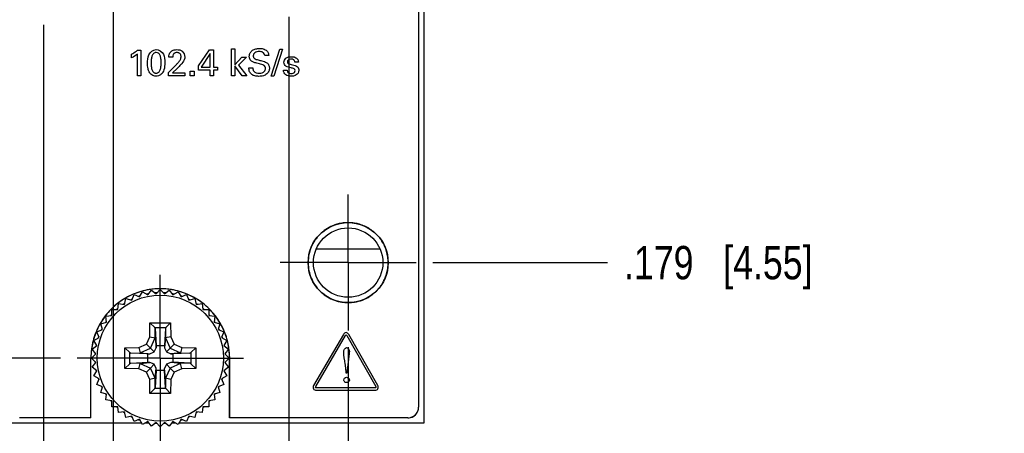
# Model space of a CAD drawing. Header units: inches. Extents: x 0 to 34, y 0 to 22.
# Tile 4 of 23: x 11.8 to 15.5, y 5.5 to 7. Entities that reach past the tile are written whole.
import ezdxf

# ---------------------------------------------------------------- set-up
doc = ezdxf.new("R2010")
doc.units = ezdxf.units.IN
doc.header["$LTSCALE"] = 1.87
doc.header["$MEASUREMENT"] = 0
doc.linetypes.add('CENTER', pattern=[0.6, 0.375, -0.075, 0.075, -0.075])
doc.layers.get('0').update_dxf_attribs({"linetype": 'CONTINUOUS'})
for name, color, linetype in [('02___PRT_ALL_AXES', 7, 'CONTINUOUS'), ('COSMETIC', 7, 'CONTINUOUS'), ('DIMENSIONS', 7, 'CONTINUOUS')]:
    doc.layers.add(name, color=color, linetype=linetype)
doc.styles.get("Standard").update_dxf_attribs({"font": 'txt', "width": 0.8})
doc.dimstyles.new('DIMSTYLE_2', dxfattribs={"dimtxt": 0.125, "dimasz": 0.18, "dimexe": 0.18, "dimexo": 0.0625, "dimgap": 0.09, "dimtad": 0, "dimtih": 1, "dimtoh": 1, "dimdec": 3, "dimlfac": 0.5, "dimzin": 4, "dimdsep": 46, "dimtxsty": 'STANDARD', "dimblk": '_FILLED', "dimblk1": '_FILLED', "dimblk2": '_FILLED', "dimcen": 0.09, "dimadec": 0, "dimazin": 0, "dimtp": 0.01, "dimtm": 0.01, "dimtfac": 1, "dimtdec": 3, "dimtofl": 0, "dimtmove": 0, "dimatfit": 3, "dimldrblk": '_FILLED', "dimfxl": 1, "dimtolj": 1, "dimtzin": 4, "dimarcsym": 0})

# ---------------------------------------------------------------- blocks, each defined once
blk = doc.blocks.new('*D4')
at = {"layer": 'DIMENSIONS', "color": 2, "linetype": 'CONTINUOUS'}
blk.add_line((13.4199, 15.639), (13.9982, 15.639), dxfattribs=at)
at = {"layer": 'DIMENSIONS', "color": 2, "linetype": 'CONTINUOUS', "insert": (14.0607, 15.7015), "char_height": 0.125, "width": 1.425, "attachment_point": 1, "line_spacing_factor": 0.9}
blk.add_mtext('4.942{\\Ftxt.shx;\\W1.000000;\\H0.125000; }[125.53]', dxfattribs=at)
blk = doc.blocks.new('_FILLED')
at = {"color": 0, "linetype": 'BYBLOCK'}
blk.add_solid([(0, 0), (-1, 0.174), (-1, -0.174)], dxfattribs=at)
blk = doc.blocks.new('*D6')
at = {"layer": 'DIMENSIONS', "color": 2, "linetype": 'CONTINUOUS'}
blk.add_line((11.9482, 5.755), (10.9615, 5.755), dxfattribs=at)
at = {"layer": 'DIMENSIONS', "color": 2, "linetype": 'CONTINUOUS', "insert": (10.899, 5.8175), "char_height": 0.125, "width": 0.825, "attachment_point": 3, "line_spacing_factor": 0.9}
blk.add_mtext('.000{\\Ftxt.shx;\\W1.000000;\\H0.125000; }[0]', dxfattribs=at)
blk = doc.blocks.new('*D7')
at = {"layer": 'DIMENSIONS', "color": 2, "linetype": 'CONTINUOUS'}
blk.add_line((11.7347, 5.4485), (11.7347, 4.81), dxfattribs=at)
at = {"layer": 'DIMENSIONS', "color": 2, "linetype": 'CONTINUOUS', "insert": (11.6722, 4.7475), "char_height": 0.125, "width": 1.225, "attachment_point": 3, "rotation": 90, "line_spacing_factor": 0.9}
blk.add_mtext('-.294{\\Ftxt.shx;\\W1.000000;\\H0.125000; }[7.47]', dxfattribs=at)
blk = doc.blocks.new('*D8')
at = {"layer": 'DIMENSIONS', "color": 2, "linetype": 'CONTINUOUS'}
blk.add_line((13.0267, 5.7955), (13.0267, 4.81), dxfattribs=at)
at = {"layer": 'DIMENSIONS', "color": 2, "linetype": 'CONTINUOUS', "insert": (12.9642, 4.7475), "char_height": 0.125, "width": 1.125, "attachment_point": 3, "rotation": 90, "line_spacing_factor": 0.9}
blk.add_mtext('.352{\\Ftxt.shx;\\W1.000000;\\H0.125000; }[8.94]', dxfattribs=at)
blk = doc.blocks.new('*D10')
at = {"layer": 'DIMENSIONS', "color": 2, "linetype": 'CONTINUOUS'}
blk.add_line((11.8262, 7.097), (10.9615, 7.097), dxfattribs=at)
at = {"layer": 'DIMENSIONS', "color": 2, "linetype": 'CONTINUOUS', "insert": (10.899, 7.1595), "char_height": 0.125, "width": 1.225, "attachment_point": 3, "line_spacing_factor": 0.9}
blk.add_mtext('.671{\\Ftxt.shx;\\W1.000000;\\H0.125000; }[17.04]', dxfattribs=at)
blk = doc.blocks.new('*D11')
at = {"layer": 'DIMENSIONS', "color": 2, "linetype": 'CONTINUOUS'}
blk.add_line((11.8262, 14.051), (10.9615, 14.051), dxfattribs=at)
at = {"layer": 'DIMENSIONS', "color": 2, "linetype": 'CONTINUOUS', "insert": (10.899, 14.1135), "char_height": 0.125, "width": 1.425, "attachment_point": 3, "line_spacing_factor": 0.9}
blk.add_mtext('4.148{\\Ftxt.shx;\\W1.000000;\\H0.125000; }[105.36]', dxfattribs=at)
blk = doc.blocks.new('*D14')
at = {"layer": 'DIMENSIONS', "color": 2, "linetype": 'CONTINUOUS'}
blk.add_line((13.3442, 6.113), (13.9982, 6.113), dxfattribs=at)
at = {"layer": 'DIMENSIONS', "color": 2, "linetype": 'CONTINUOUS', "insert": (14.0607, 6.1755), "char_height": 0.125, "width": 1.125, "attachment_point": 1, "line_spacing_factor": 0.9}
blk.add_mtext('.179{\\Ftxt.shx;\\W1.000000;\\H0.125000; }[4.55]', dxfattribs=at)
blk = doc.blocks.new('*D15')
at = {"layer": 'DIMENSIONS', "color": 2, "linetype": 'CONTINUOUS'}
blk.add_line((13.2032, 7.221), (13.9982, 7.221), dxfattribs=at)
at = {"layer": 'DIMENSIONS', "color": 2, "linetype": 'CONTINUOUS', "insert": (14.0607, 7.2835), "char_height": 0.125, "width": 1.225, "attachment_point": 1, "line_spacing_factor": 0.9}
blk.add_mtext('.733{\\Ftxt.shx;\\W1.000000;\\H0.125000; }[18.62]', dxfattribs=at)
blk = doc.blocks.new('*D16')
at = {"layer": 'DIMENSIONS', "color": 2, "linetype": 'CONTINUOUS'}
blk.add_line((13.2032, 8.203), (13.9982, 8.203), dxfattribs=at)
at = {"layer": 'DIMENSIONS', "color": 2, "linetype": 'CONTINUOUS', "insert": (14.0607, 8.2655), "char_height": 0.125, "width": 1.325, "attachment_point": 1, "line_spacing_factor": 0.9}
blk.add_mtext('1.224{\\Ftxt.shx;\\W1.000000;\\H0.125000; }[31.09]', dxfattribs=at)
blk = doc.blocks.new('*D17')
at = {"layer": 'DIMENSIONS', "color": 2, "linetype": 'CONTINUOUS'}
blk.add_line((13.2032, 13.105), (13.9982, 13.105), dxfattribs=at)
at = {"layer": 'DIMENSIONS', "color": 2, "linetype": 'CONTINUOUS', "insert": (14.0607, 13.1675), "char_height": 0.125, "width": 1.325, "attachment_point": 1, "line_spacing_factor": 0.9}
blk.add_mtext('3.675{\\Ftxt.shx;\\W1.000000;\\H0.125000; }[93.35]', dxfattribs=at)
blk = doc.blocks.new('*D18')
at = {"layer": 'DIMENSIONS', "color": 2, "linetype": 'CONTINUOUS'}
blk.add_line((13.2032, 14.087), (13.9982, 14.087), dxfattribs=at)
at = {"layer": 'DIMENSIONS', "color": 2, "linetype": 'CONTINUOUS', "insert": (14.0607, 14.1495), "char_height": 0.125, "width": 1.425, "attachment_point": 1, "line_spacing_factor": 0.9}
blk.add_mtext('4.166{\\Ftxt.shx;\\W1.000000;\\H0.125000; }[105.82]', dxfattribs=at)
blk = doc.blocks.new('*D19')
at = {"layer": 'DIMENSIONS', "color": 2, "linetype": 'CONTINUOUS'}
blk.add_line((13.0972, 15.395), (13.9982, 15.395), dxfattribs=at)
at = {"layer": 'DIMENSIONS', "color": 2, "linetype": 'CONTINUOUS', "insert": (14.0607, 15.4575), "char_height": 0.125, "width": 1.425, "attachment_point": 1, "line_spacing_factor": 0.9}
blk.add_mtext('4.820{\\Ftxt.shx;\\W1.000000;\\H0.125000; }[122.43]', dxfattribs=at)
blk = doc.blocks.new('*D20')
at = {"layer": 'DIMENSIONS', "color": 2, "linetype": 'CONTINUOUS'}
blk.add_line((12.8047, 7.0345), (12.8047, 4.81), dxfattribs=at)
at = {"layer": 'DIMENSIONS', "color": 2, "linetype": 'CONTINUOUS', "insert": (12.7422, 4.7475), "char_height": 0.125, "width": 1.125, "attachment_point": 3, "rotation": 90, "line_spacing_factor": 0.9}
blk.add_mtext('.241{\\Ftxt.shx;\\W1.000000;\\H0.125000; }[6.12]', dxfattribs=at)
blk = doc.blocks.new('*D29')
at = {"layer": 'DIMENSIONS', "color": 2, "linetype": 'CONTINUOUS'}
for p, q in [((11.8847, 7.0045), (11.8847, 5.1116)), ((11.8847, 5.1116), (11.9536, 4.9254)), ((11.9536, 4.9254), (11.9536, 4.81))]:
    blk.add_line(p, q, dxfattribs=at)
at = {"layer": 'DIMENSIONS', "color": 2, "linetype": 'CONTINUOUS', "insert": (11.8911, 4.7475), "char_height": 0.125, "width": 1.225, "attachment_point": 3, "rotation": 90, "line_spacing_factor": 0.9}
blk.add_mtext('-.219{\\Ftxt.shx;\\W1.000000;\\H0.125000; }[5.56]', dxfattribs=at)
blk = doc.blocks.new('*D30')
at = {"layer": 'DIMENSIONS', "color": 2, "linetype": 'CONTINUOUS'}
blk.add_line((12.0598, 7.475), (10.9615, 7.475), dxfattribs=at)
at = {"layer": 'DIMENSIONS', "color": 2, "linetype": 'CONTINUOUS', "insert": (10.899, 7.5375), "char_height": 0.125, "width": 2.025, "attachment_point": 3, "line_spacing_factor": 0.9}
blk.add_mtext('PIN 1-A .860{\\Ftxt.shx;\\W1.000000;\\H0.125000; }[21.84]', dxfattribs=at)
blk = doc.blocks.new('*D31')
at = {"layer": 'DIMENSIONS', "color": 2, "linetype": 'CONTINUOUS'}
blk.add_line((12.1459, 7.3857), (12.1459, 4.81), dxfattribs=at)
at = {"layer": 'DIMENSIONS', "color": 2, "linetype": 'CONTINUOUS', "insert": (12.0834, 4.7475), "char_height": 0.125, "width": 1.925, "attachment_point": 3, "rotation": 90, "line_spacing_factor": 0.9}
blk.add_mtext('PIN 1-A .088{\\Ftxt.shx;\\W1.000000;\\H0.125000; }[2.25]', dxfattribs=at)

msp = doc.modelspace()

# ---------------------------------------------------------------- linework, layer by layer
at = {"color": 7, "linetype": 'CONTINUOUS'}
for p, q in [((13.3107, 15.639), (13.3107, 5.511)), ((13.2907, 15.579), (13.2907, 5.571)), ((12.1882, 5.9563), (12.194, 5.978)), ((12.194, 5.978), (12.2156, 5.9722)), ((12.2156, 5.9722), (12.2242, 5.9929)), ((12.2242, 5.9929), (12.2449, 5.9843)), ((12.2449, 5.9843), (12.2561, 6.0037)), ((12.2561, 6.0037), (12.2755, 5.9925)), ((12.2755, 5.9925), (12.2891, 6.0102)), ((12.2891, 6.0102), (12.3069, 5.9966)), ((12.3069, 5.9966), (12.3227, 6.0125)), ((12.3227, 6.0125), (12.3386, 5.9966)), ((12.3386, 5.9966), (12.3564, 6.0102)), ((12.3564, 6.0102), (12.37, 5.9925)), ((12.37, 5.9925), (12.3894, 6.0037)), ((12.3894, 6.0037), (12.4006, 5.9843)), ((12.4006, 5.9843), (12.4213, 5.9929)), ((12.4213, 5.9929), (12.4299, 5.9722)), ((12.4299, 5.9722), (12.4515, 5.978)), ((12.4515, 5.978), (12.4573, 5.9563)), ((12.1631, 5.937), (12.166, 5.9592)), ((12.166, 5.9592), (12.1882, 5.9563)), ((12.4573, 5.9563), (12.4795, 5.9592)), ((12.4795, 5.9592), (12.4824, 5.937)), ((12.1185, 5.9117), (12.1407, 5.9146)), ((12.1214, 5.8895), (12.1185, 5.9117)), ((12.1407, 5.937), (12.1631, 5.937)), ((12.1407, 5.9146), (12.1407, 5.937)), ((12.4824, 5.937), (12.5048, 5.937)), ((12.5048, 5.937), (12.5048, 5.9146)), ((12.5048, 5.9146), (12.527, 5.9117)), ((12.527, 5.9117), (12.5241, 5.8895)), ((12.0998, 5.8837), (12.1214, 5.8895)), ((12.1056, 5.8621), (12.0998, 5.8837)), ((12.283, 5.8351), (12.284, 5.8875)), ((12.284, 5.8875), (12.3615, 5.8875)), ((12.284, 5.8875), (12.3017, 5.8695)), ((12.3017, 5.8695), (12.3439, 5.8695)), ((12.3615, 5.8875), (12.3439, 5.8695)), ((12.3615, 5.8875), (12.3624, 5.8351)), ((12.5241, 5.8895), (12.5457, 5.8837)), ((12.5457, 5.8837), (12.5399, 5.8621)), ((12.074, 5.8216), (12.0934, 5.8328)), ((12.0849, 5.8535), (12.1056, 5.8621)), ((12.0934, 5.8328), (12.0849, 5.8535)), ((12.2706, 5.8071), (12.283, 5.8351)), ((12.283, 5.8351), (12.3028, 5.8307)), ((12.2856, 5.7921), (12.3028, 5.8307)), ((12.3028, 5.8307), (12.303, 5.8304)), ((12.303, 5.8304), (12.3036, 5.8656)), ((12.303, 5.8304), (12.3069, 5.7941)), ((12.3036, 5.8656), (12.307, 5.802)), ((12.3419, 5.8656), (12.3385, 5.802)), ((12.3425, 5.8304), (12.3386, 5.7941)), ((12.3419, 5.8656), (12.3425, 5.8304)), ((12.3425, 5.8304), (12.3427, 5.8307)), ((12.3624, 5.8351), (12.3427, 5.8307)), ((12.3427, 5.8307), (12.3599, 5.7921)), ((12.3624, 5.8351), (12.3749, 5.8071)), ((12.5399, 5.8621), (12.5606, 5.8535)), ((12.5606, 5.8535), (12.5521, 5.8328)), ((12.5521, 5.8328), (12.5715, 5.8216)), ((12.0675, 5.7886), (12.0852, 5.8022)), ((12.0852, 5.8022), (12.074, 5.8216)), ((12.1902, 5.7938), (12.2427, 5.7947)), ((12.1902, 5.7162), (12.1902, 5.7938)), ((12.1902, 5.7938), (12.2082, 5.7761)), ((12.2427, 5.7947), (12.2706, 5.8071)), ((12.2427, 5.7947), (12.247, 5.7749)), ((12.2706, 5.8071), (12.2856, 5.7921)), ((12.2997, 5.778), (12.3069, 5.7941)), ((12.3069, 5.7941), (12.307, 5.802)), ((12.307, 5.802), (12.3385, 5.802)), ((12.3385, 5.802), (12.3386, 5.7941)), ((12.3386, 5.7941), (12.3458, 5.778)), ((12.3749, 5.8071), (12.3599, 5.7921)), ((12.3749, 5.8071), (12.4028, 5.7947)), ((12.4028, 5.7947), (12.3985, 5.7749)), ((12.4028, 5.7947), (12.4552, 5.7938)), ((12.4552, 5.7938), (12.4373, 5.776)), ((12.4552, 5.7938), (12.4552, 5.7162)), ((12.5715, 5.8216), (12.5603, 5.8022)), ((12.5603, 5.8022), (12.578, 5.7886)), ((12.0653, 5.755), (12.0811, 5.7708)), ((12.0811, 5.7708), (12.0675, 5.7886)), ((12.2082, 5.7339), (12.2082, 5.7761)), ((12.2122, 5.7741), (12.2474, 5.7748)), ((12.2757, 5.7707), (12.2122, 5.7741)), ((12.247, 5.7749), (12.2856, 5.7921)), ((12.2474, 5.7748), (12.247, 5.7749)), ((12.2474, 5.7748), (12.2836, 5.7708)), ((12.2757, 5.7707), (12.2836, 5.7708)), ((12.2757, 5.7392), (12.2757, 5.7707)), ((12.2836, 5.7708), (12.2997, 5.778)), ((12.2856, 5.7921), (12.2997, 5.778)), ((12.3599, 5.7921), (12.3458, 5.778)), ((12.3458, 5.778), (12.3619, 5.7708)), ((12.3599, 5.7921), (12.3985, 5.7749)), ((12.3981, 5.7748), (12.3619, 5.7708)), ((12.3619, 5.7708), (12.3698, 5.7707)), ((12.4333, 5.7741), (12.3698, 5.7707)), ((12.3698, 5.7707), (12.3698, 5.7392)), ((12.3985, 5.7749), (12.3981, 5.7748)), ((12.3981, 5.7748), (12.4333, 5.7741)), ((12.4373, 5.776), (12.4373, 5.7339)), ((12.578, 5.7886), (12.5644, 5.7708)), ((12.5644, 5.7708), (12.5802, 5.755)), ((12.0811, 5.7391), (12.0653, 5.755)), ((12.0675, 5.7214), (12.0811, 5.7391)), ((12.0852, 5.7077), (12.0675, 5.7214)), ((12.1902, 5.7162), (12.2082, 5.7339)), ((12.2122, 5.7358), (12.2757, 5.7392)), ((12.2474, 5.7352), (12.2122, 5.7358)), ((12.2427, 5.7153), (12.247, 5.735)), ((12.247, 5.735), (12.2474, 5.7352)), ((12.247, 5.735), (12.2856, 5.7178)), ((12.2474, 5.7352), (12.2836, 5.7391)), ((12.2836, 5.7391), (12.2757, 5.7392)), ((12.2997, 5.7319), (12.2836, 5.7391)), ((12.2856, 5.7178), (12.2997, 5.7319)), ((12.3069, 5.7158), (12.2997, 5.7319)), ((12.3458, 5.7319), (12.3386, 5.7158)), ((12.3619, 5.7391), (12.3458, 5.7319)), ((12.3599, 5.7178), (12.3458, 5.7319)), ((12.3985, 5.735), (12.3599, 5.7178)), ((12.3698, 5.7392), (12.3619, 5.7391)), ((12.3981, 5.7352), (12.3619, 5.7391)), ((12.4333, 5.7358), (12.3698, 5.7392)), ((12.4333, 5.7358), (12.3981, 5.7352)), ((12.3981, 5.7352), (12.3985, 5.735)), ((12.4028, 5.7153), (12.3985, 5.735)), ((12.4552, 5.7162), (12.4373, 5.7339)), ((12.578, 5.7214), (12.5603, 5.7077)), ((12.5802, 5.755), (12.5644, 5.7391)), ((12.5644, 5.7391), (12.578, 5.7214)), ((12.074, 5.6883), (12.0852, 5.7077)), ((12.0934, 5.6771), (12.074, 5.6883)), ((12.2427, 5.7153), (12.1902, 5.7162)), ((12.2706, 5.7028), (12.2427, 5.7153)), ((12.2706, 5.7028), (12.2856, 5.7178)), ((12.283, 5.6749), (12.2706, 5.7028)), ((12.3028, 5.6793), (12.2856, 5.7178)), ((12.303, 5.6796), (12.3069, 5.7158)), ((12.307, 5.7079), (12.3036, 5.6444)), ((12.307, 5.7079), (12.3069, 5.7158)), ((12.3385, 5.7079), (12.307, 5.7079)), ((12.3385, 5.7079), (12.3386, 5.7158)), ((12.3419, 5.6444), (12.3385, 5.7079)), ((12.3425, 5.6796), (12.3386, 5.7158)), ((12.3599, 5.7178), (12.3427, 5.6793)), ((12.3749, 5.7028), (12.3599, 5.7178)), ((12.3749, 5.7028), (12.3624, 5.6749)), ((12.4028, 5.7153), (12.3749, 5.7028)), ((12.4552, 5.7162), (12.4028, 5.7153)), ((12.5715, 5.6883), (12.5521, 5.6771)), ((12.5603, 5.7077), (12.5715, 5.6883)), ((12.0849, 5.6564), (12.0934, 5.6771)), ((12.1056, 5.6479), (12.0849, 5.6564)), ((12.0998, 5.6262), (12.1056, 5.6479)), ((12.3028, 5.6793), (12.283, 5.6749)), ((12.284, 5.6225), (12.283, 5.6749)), ((12.303, 5.6796), (12.3028, 5.6793)), ((12.3036, 5.6444), (12.303, 5.6796)), ((12.3425, 5.6796), (12.3419, 5.6444)), ((12.3427, 5.6793), (12.3425, 5.6796)), ((12.3624, 5.6749), (12.3427, 5.6793)), ((12.3624, 5.6749), (12.3615, 5.6225)), ((12.5606, 5.6564), (12.5399, 5.6479)), ((12.5399, 5.6479), (12.5457, 5.6262)), ((12.5521, 5.6771), (12.5606, 5.6564)), ((12.1214, 5.6204), (12.0998, 5.6262)), ((12.1185, 5.5982), (12.1214, 5.6204)), ((12.3016, 5.6405), (12.284, 5.6225)), ((12.3615, 5.6225), (12.284, 5.6225)), ((12.3439, 5.6405), (12.3017, 5.6405)), ((12.3615, 5.6225), (12.3438, 5.6405)), ((12.5457, 5.6262), (12.5241, 5.6204)), ((12.5241, 5.6204), (12.527, 5.5982)), ((12.1407, 5.5953), (12.1185, 5.5982)), ((12.1407, 5.5729), (12.1407, 5.5953)), ((12.1631, 5.5729), (12.1407, 5.5729)), ((12.166, 5.5507), (12.1631, 5.5729)), ((12.4824, 5.5729), (12.4795, 5.5507)), ((12.5048, 5.5729), (12.4824, 5.5729)), ((12.527, 5.5982), (12.5048, 5.5953)), ((12.5048, 5.5953), (12.5048, 5.5729)), ((12.1882, 5.5536), (12.166, 5.5507)), ((12.194, 5.532), (12.1882, 5.5536)), ((12.2156, 5.5378), (12.194, 5.532)), ((12.2242, 5.5171), (12.2156, 5.5378)), ((12.4299, 5.5378), (12.4213, 5.5171)), ((12.4515, 5.532), (12.4299, 5.5378)), ((12.4573, 5.5536), (12.4515, 5.532)), ((12.4795, 5.5507), (12.4573, 5.5536)), ((12.2534, 5.511), (11.7347, 5.511)), ((12.0627, 5.531), (11.7947, 5.531)), ((12.2449, 5.5257), (12.2242, 5.5171)), ((12.2561, 5.5063), (12.2449, 5.5257)), ((12.2755, 5.5175), (12.2561, 5.5063)), ((12.2805, 5.511), (12.2643, 5.511)), ((12.2891, 5.4997), (12.2755, 5.5175)), ((12.3069, 5.5133), (12.2891, 5.4997)), ((12.3227, 5.4975), (12.3069, 5.5133)), ((12.3386, 5.5133), (12.3227, 5.4975)), ((12.3564, 5.4997), (12.3386, 5.5133)), ((12.37, 5.5175), (12.3564, 5.4997)), ((12.3812, 5.511), (12.365, 5.511)), ((12.3894, 5.5063), (12.37, 5.5175)), ((12.4006, 5.5257), (12.3894, 5.5063)), ((13.3107, 5.511), (12.3921, 5.511)), ((12.4213, 5.5171), (12.4006, 5.5257)), ((13.2507, 5.531), (12.5827, 5.531))]:
    msp.add_line(p, q, dxfattribs=at)
at = {"color": 40, "linetype": 'CONTINUOUS'}
for p, q in [((13.2906, 15.579), (13.2906, 5.571)), ((12.2378, 6.91), (12.2502, 6.91)), ((12.2502, 6.91), (12.2502, 6.8138)), ((12.4657, 6.8512), (12.5074, 6.9113)), ((12.5074, 6.9113), (12.5224, 6.9113)), ((12.5224, 6.9113), (12.5224, 6.8459)), ((12.5889, 6.9149), (12.6019, 6.9149)), ((12.5889, 6.8138), (12.5889, 6.9149)), ((12.6019, 6.9149), (12.6019, 6.8551)), ((12.7385, 6.8116), (12.771, 6.9129)), ((12.7801, 6.9129), (12.7477, 6.8116)), ((12.771, 6.9129), (12.7801, 6.9129)), ((12.2145, 6.8809), (12.2145, 6.8949)), ((12.2369, 6.8138), (12.2369, 6.8949)), ((12.3693, 6.8837), (12.3548, 6.8837)), ((12.5095, 6.8967), (12.4763, 6.8459)), ((12.5095, 6.8459), (12.5095, 6.8967)), ((12.6019, 6.8551), (12.628, 6.8836)), ((12.6451, 6.8836), (12.6156, 6.854)), ((12.628, 6.8836), (12.6451, 6.8836)), ((12.7288, 6.8892), (12.7144, 6.8892)), ((12.84, 6.8643), (12.8266, 6.8643)), ((12.3534, 6.8264), (12.3785, 6.8512)), ((12.3856, 6.8408), (12.3688, 6.8248)), ((12.4345, 6.8305), (12.4499, 6.8305)), ((12.4345, 6.8138), (12.4345, 6.8305)), ((12.4499, 6.8305), (12.4499, 6.8138)), ((12.4657, 6.8347), (12.4657, 6.8512)), ((12.5091, 6.8347), (12.4657, 6.8347)), ((12.4763, 6.8459), (12.5095, 6.8459)), ((12.5091, 6.8138), (12.5091, 6.8347)), ((12.5224, 6.8459), (12.5365, 6.8459)), ((12.5365, 6.8347), (12.5224, 6.8347)), ((12.5224, 6.8347), (12.5224, 6.8138)), ((12.5365, 6.8459), (12.5365, 6.8347)), ((12.6298, 6.8138), (12.6019, 6.8515)), ((12.6019, 6.8515), (12.6019, 6.8138)), ((12.6156, 6.854), (12.6469, 6.8138)), ((12.6549, 6.8431), (12.6694, 6.8431)), ((12.7843, 6.8345), (12.7981, 6.8345)), ((12.2502, 6.8138), (12.2369, 6.8138)), ((12.3534, 6.8138), (12.3534, 6.8264)), ((12.4145, 6.8138), (12.3534, 6.8138)), ((12.3688, 6.8248), (12.4145, 6.8248)), ((12.4145, 6.8248), (12.4145, 6.8138)), ((12.4499, 6.8138), (12.4345, 6.8138)), ((12.5224, 6.8138), (12.5091, 6.8138)), ((12.6019, 6.8138), (12.5889, 6.8138)), ((12.6469, 6.8138), (12.6298, 6.8138)), ((12.7477, 6.8116), (12.7385, 6.8116)), ((13.0088, 5.8437), (12.8974, 5.6524)), ((12.9051, 5.648), (13.0164, 5.8394)), ((13.0215, 5.8393), (13.1301, 5.6481)), ((13.1378, 5.6524), (13.0291, 5.8437)), ((13.0304, 5.7719), (13.0217, 5.6986)), ((12.0625, 5.531), (12.0625, 5.7551)), ((12.5825, 5.531), (12.5825, 5.7551)), ((13.0192, 5.6986), (13.0176, 5.7192)), ((13.0217, 5.6986), (13.0192, 5.6986)), ((13.1274, 5.6436), (12.9076, 5.6436)), ((12.9076, 5.6348), (13.1274, 5.6348)), ((12.5827, 5.531), (12.5825, 5.531))]:
    msp.add_line(p, q, dxfattribs=at)
at = {"color": 7, "linetype": 'CONTINUOUS'}
msp.add_circle((12.3227, 5.755), 0.2362, dxfattribs=at)
at = {"color": 40, "linetype": 'CONTINUOUS'}
for centre, radius, start, end in [((13.0263, 6.1137), 0.1492, 99.1937, 106.2608), ((13.0267, 6.1113), 0.1516, 90.1666, 99.1866), ((13.0267, 6.111), 0.1519, 80.82, 90.1739), ((13.0271, 6.1138), 0.1491, 73.5524, 80.8046), ((13.0271, 6.114), 0.1488, 56.9876, 73.5389), ((13.0269, 6.1131), 0.1497, 40.6799, 57.1008), ((13.026, 6.1124), 0.1509, 24.4776, 40.6801), ((13.0283, 6.1135), 0.1483, 7.8149, 24.4368), ((13.025, 6.113), 0.1517, 359.987, 7.8628), ((13.028, 6.1125), 0.1486, 335.2622, 351.7104), ((13.0252, 6.1129), 0.1515, 351.707, 359.9962), ((12.3226, 5.7526), 0.2625, 80.7959, 99.2059), ((13.0257, 6.1138), 0.1513, 318.916, 335.2064), ((12.3249, 5.7521), 0.2638, 120.1046, 127.492), ((12.3226, 5.7561), 0.2592, 112.9879, 120.1136), ((12.3214, 5.7587), 0.2563, 106.101, 112.9648), ((12.3219, 5.7571), 0.258, 99.2202, 106.1011), ((12.3232, 5.7566), 0.2585, 73.9137, 80.7874), ((12.3238, 5.7587), 0.2563, 67.045, 73.9137), ((12.3226, 5.7563), 0.2589, 59.8244, 67.0205), ((12.3204, 5.7524), 0.2635, 52.4413, 59.8339), ((13.0271, 6.1116), 0.1487, 279.2327, 302.8759), ((13.0265, 6.113), 0.1502, 302.7605, 318.9131), ((12.323, 5.7543), 0.2609, 127.4592, 142.4248), ((12.3214, 5.7536), 0.2619, 44.93, 52.4527), ((13.0267, 6.1142), 0.1513, 260.7862, 279.214), ((12.3224, 5.7548), 0.26, 142.4236, 149.921), ((12.3226, 5.7549), 0.2601, 37.491, 44.9125), ((12.3229, 5.7551), 0.2598, 29.8865, 37.4974), ((12.3192, 5.7566), 0.2564, 149.9168, 157.1102), ((12.3259, 5.7568), 0.2563, 22.8574, 29.8901), ((12.3211, 5.756), 0.2584, 157.1418, 164.0684), ((12.3238, 5.7561), 0.2585, 15.9034, 22.8263), ((12.3246, 5.7548), 0.2621, 170.8503, 175.391), ((12.3257, 5.7546), 0.2632, 164.0574, 170.8553), ((12.3203, 5.755), 0.2622, 15.204, 15.9197), ((12.3198, 5.7549), 0.2627, 14.4932, 15.204), ((12.3188, 5.7546), 0.2637, 9.1261, 14.4911), ((12.32, 5.7548), 0.2626, 4.5977, 9.1299), ((12.3202, 5.7551), 0.2576, 175.3876, 179.9906), ((12.3229, 5.755), 0.2596, 2.3089, 4.5948), ((12.3255, 5.7551), 0.257, 0.4103, 2.3086), ((12.3272, 5.7551), 0.2554, 0.0001, 0.4087), ((13.2518, 5.5699), 0.0384, 307.4558, 314.06), ((13.2526, 5.569), 0.0372, 314.0876, 316.257), ((13.2517, 5.5698), 0.0384, 316.2818, 322.6755), ((13.2497, 5.5713), 0.0408, 322.7285, 335.9387), ((13.2489, 5.5717), 0.0417, 335.8845, 339.281), ((13.2499, 5.5725), 0.0416, 284.5936, 291.7315), ((13.2498, 5.5727), 0.0418, 291.7234, 293.7908)]:
    msp.add_arc(centre, radius, start, end, dxfattribs=at)
at = {"color": 7, "linetype": 'CONTINUOUS'}
for centre, radius, start, end in [((12.3227, 5.7551), 0.2449, 108.7558, 109.4592), ((12.3227, 5.7551), 0.2449, 108.0259, 108.7558), ((12.3228, 5.7548), 0.2452, 101.243, 101.9723), ((12.3228, 5.7547), 0.2453, 100.5412, 101.243), ((12.3227, 5.7554), 0.2445, 94.2569, 94.493), ((12.3227, 5.7556), 0.2444, 93.7308, 94.2569), ((12.3227, 5.7558), 0.2441, 93.0308, 93.7309), ((12.3227, 5.7538), 0.2462, 86.2716, 86.964), ((12.3227, 5.7539), 0.2461, 85.6967, 86.2716), ((12.3227, 5.754), 0.246, 85.5125, 85.6967), ((12.3229, 5.7558), 0.2441, 78.7425, 79.4459), ((12.3227, 5.7552), 0.2448, 78.0144, 78.7425), ((12.3227, 5.7546), 0.2454, 71.2576, 71.9845), ((12.3228, 5.7551), 0.2449, 70.556, 71.2576), ((12.3226, 5.7552), 0.2447, 130.5404, 131.2428), ((12.3226, 5.7552), 0.2447, 124.1411, 124.4885), ((12.3225, 5.7553), 0.2446, 123.0297, 124.1411), ((12.3227, 5.755), 0.245, 115.508, 116.9663), ((12.3222, 5.754), 0.2461, 63.7224, 64.4808), ((12.3221, 5.7538), 0.2463, 63.0296, 63.7225), ((12.3238, 5.7566), 0.2431, 56.2735, 56.9756), ((12.3243, 5.7572), 0.2423, 55.5034, 56.2735), ((12.3218, 5.7539), 0.2464, 48.7604, 49.4573), ((12.3231, 5.7546), 0.2455, 138.7517, 139.4545), ((12.3232, 5.7546), 0.2456, 138.0275, 138.7517), ((12.3225, 5.7553), 0.2446, 131.2428, 131.9776), ((12.3219, 5.754), 0.2463, 48.0366, 48.7604), ((12.3233, 5.7555), 0.2443, 41.2328, 41.9631), ((12.3228, 5.7551), 0.2448, 40.5318, 41.2329), ((12.3232, 5.7547), 0.2455, 146.2766, 146.9725), ((12.3228, 5.755), 0.245, 145.5139, 146.2767), ((12.3225, 5.7548), 0.2453, 33.7438, 34.5045), ((12.323, 5.7551), 0.2448, 33.047, 33.7438), ((12.324, 5.7545), 0.2463, 160.5476, 161.9697), ((12.3218, 5.7554), 0.2439, 153.7231, 154.4862), ((12.3223, 5.7552), 0.2445, 153.0251, 153.7231), ((12.3221, 5.7547), 0.2457, 26.2644, 26.96), ((12.322, 5.7546), 0.2459, 25.5065, 26.2645), ((12.3235, 5.7552), 0.2442, 18.7533, 19.4585), ((12.3232, 5.7551), 0.2445, 18.0227, 18.7533), ((12.3218, 5.7552), 0.2441, 168.7668, 169.4709), ((12.321, 5.7554), 0.2432, 168.0356, 168.7668), ((12.3225, 5.7549), 0.2453, 11.249, 11.9787), ((12.3227, 5.7549), 0.245, 10.5466, 11.249), ((12.3233, 5.7549), 0.2455, 176.2551, 176.9499), ((12.3236, 5.7549), 0.2459, 175.6845, 176.2552), ((12.3238, 5.7548), 0.2461, 175.496, 175.6846), ((12.3227, 5.755), 0.2451, 4.2032, 4.489), ((12.3226, 5.755), 0.2451, 3.7304, 4.2032), ((12.3226, 5.755), 0.2451, 3.0323, 3.7304), ((12.3233, 5.7551), 0.2455, 183.0498, 183.7448), ((12.3236, 5.7551), 0.2459, 183.7448, 184.3062), ((12.3238, 5.7551), 0.2461, 184.3061, 184.5037), ((12.3227, 5.755), 0.2451, 355.5107, 355.7878), ((12.3226, 5.755), 0.2451, 355.7878, 356.2695), ((12.3226, 5.755), 0.2451, 356.2695, 356.9674), ((12.3218, 5.7547), 0.2441, 190.529, 191.2329), ((12.321, 5.7546), 0.2432, 191.2329, 191.9653), ((12.3225, 5.7551), 0.2453, 348.0221, 348.7507), ((12.3227, 5.755), 0.245, 348.7507, 349.4532), ((12.324, 5.7554), 0.2463, 198.0313, 199.4527), ((12.3218, 5.7545), 0.2439, 205.5114, 206.2761), ((12.3223, 5.7548), 0.2445, 206.276, 206.9738), ((12.3221, 5.7553), 0.2457, 333.0389, 333.7347), ((12.322, 5.7553), 0.2459, 333.7347, 334.4912), ((12.3235, 5.7547), 0.2442, 340.5419, 341.2461), ((12.3232, 5.7548), 0.2445, 341.2461, 341.9783), ((12.3232, 5.7552), 0.2455, 213.0262, 213.7225), ((12.3228, 5.755), 0.245, 213.7225, 214.4833), ((12.3225, 5.7552), 0.2453, 325.4927, 326.2553), ((12.323, 5.7549), 0.2448, 326.2553, 326.9517), ((12.3231, 5.7553), 0.2455, 220.5459, 221.2475), ((12.3232, 5.7554), 0.2456, 221.2475, 221.974), ((12.3225, 5.7547), 0.2446, 228.024, 228.7566), ((12.3219, 5.756), 0.2463, 311.239, 311.9651), ((12.3233, 5.7545), 0.2443, 318.0386, 318.7664), ((12.3228, 5.7548), 0.2448, 318.7664, 319.4686), ((12.3226, 5.7548), 0.2447, 228.7566, 229.4595), ((12.3226, 5.7547), 0.2447, 235.5097, 235.807), ((12.3225, 5.7546), 0.2446, 235.807, 236.9693), ((12.3227, 5.755), 0.245, 243.0328, 244.4902), ((12.3222, 5.7559), 0.2461, 295.5173, 296.277), ((12.3221, 5.7562), 0.2463, 296.277, 296.9696), ((12.3238, 5.7534), 0.2431, 303.0234, 303.7259), ((12.3242, 5.7528), 0.2423, 303.726, 304.2321), ((12.3242, 5.7528), 0.2424, 304.2322, 304.4947), ((12.3218, 5.7561), 0.2464, 310.5427, 311.239), ((13.2507, 5.571), 0.04, 270, 360), ((12.3227, 5.7549), 0.2449, 250.5409, 251.2436), ((12.3227, 5.7549), 0.2449, 251.2436, 251.9755), ((12.3228, 5.7551), 0.2452, 258.0291, 258.7564), ((12.3228, 5.7552), 0.2453, 258.7564, 259.459), ((12.3227, 5.7545), 0.2446, 265.5051, 265.6902), ((12.3227, 5.7544), 0.2444, 265.6901, 266.2685), ((12.3227, 5.7541), 0.2441, 266.2685, 266.9683), ((12.3227, 5.7562), 0.2462, 273.0351, 273.7278), ((12.3227, 5.7561), 0.2461, 273.7278, 274.2507), ((12.3227, 5.756), 0.246, 274.2507, 274.4856), ((12.3229, 5.7541), 0.2441, 280.5542, 281.2569), ((12.3227, 5.7548), 0.2448, 281.2569, 281.987), ((12.3227, 5.7554), 0.2454, 288.0168, 288.7418), ((12.3228, 5.7549), 0.2449, 288.7418, 289.4441)]:
    msp.add_arc(centre, radius, start, end, dxfattribs=at)
msp.add_ellipse((12.2125, 5.7158), major_axis=(-0.0001, 0.02), ratio=0.487612, start_param=0.023739, end_param=0.442618, dxfattribs=at)
at = {"color": 40, "linetype": 'CONTINUOUS'}
for points, knots in [([(12.2145, 6.8949), (12.221, 6.8982), (12.229, 6.9031), (12.2363, 6.9087), (12.2378, 6.91)], [0, 0, 0, 0, 0.787403, 1, 1, 1, 1]), ([(12.2749, 6.8608), (12.2749, 6.8712), (12.2747, 6.8937), (12.2957, 6.9119), (12.3071, 6.9119)], [0, 0, 0, 0, 0.477824, 1, 1, 1, 1]), ([(12.3063, 6.9008), (12.3047, 6.9007), (12.3014, 6.9001), (12.2953, 6.8962), (12.2906, 6.8871), (12.2885, 6.8748), (12.288, 6.8609), (12.2886, 6.8473), (12.2909, 6.8365), (12.2944, 6.8298), (12.2977, 6.8262), (12.3013, 6.8243), (12.304, 6.8236), (12.3057, 6.8234), (12.3066, 6.8234), (12.307, 6.8234)], [0, 0, 0, 0, 0.050461, 0.105431, 0.222631, 0.359718, 0.501548, 0.660646, 0.791701, 0.84699, 0.897292, 0.946361, 0.972244, 0.985844, 1, 1, 1, 1]), ([(12.307, 6.8234), (12.308, 6.8234), (12.3098, 6.8235), (12.3133, 6.8245), (12.3186, 6.8278), (12.3233, 6.8366), (12.3255, 6.8487), (12.3261, 6.8626), (12.3255, 6.8766), (12.3231, 6.8892), (12.3172, 6.8989), (12.3102, 6.9009), (12.3066, 6.9008), (12.3063, 6.9008)], [0, 0, 0, 0, 0.029934, 0.057649, 0.110177, 0.222408, 0.354085, 0.492068, 0.656929, 0.788913, 0.891266, 0.990072, 1, 1, 1, 1]), ([(12.3071, 6.9119), (12.3179, 6.9119), (12.3393, 6.8961), (12.3394, 6.8736), (12.3394, 6.863)], [0, 0, 0, 0, 0.503927, 1, 1, 1, 1]), ([(12.3548, 6.8837), (12.3548, 6.887), (12.3554, 6.8924), (12.3587, 6.8997), (12.3644, 6.9063), (12.3736, 6.911), (12.3847, 6.9122), (12.3954, 6.9109), (12.4095, 6.9044), (12.4143, 6.8916), (12.4143, 6.8837)], [0, 0, 0, 0, 0.106463, 0.176448, 0.258682, 0.390443, 0.503383, 0.623518, 0.740631, 1, 1, 1, 1]), ([(12.3785, 6.8512), (12.3812, 6.8538), (12.3864, 6.8591), (12.3935, 6.8676), (12.3992, 6.8759), (12.4008, 6.8838), (12.4001, 6.8897), (12.3982, 6.8949), (12.3942, 6.8987), (12.3894, 6.9003), (12.3849, 6.9007), (12.3802, 6.9003), (12.3764, 6.8988), (12.3746, 6.8974), (12.3739, 6.8968)], [0, 0, 0, 0, 0.143412, 0.28587, 0.427245, 0.526792, 0.584169, 0.655772, 0.737054, 0.786222, 0.845728, 0.911696, 0.965079, 1, 1, 1, 1]), ([(12.717, 6.8412), (12.717, 6.8455), (12.7128, 6.8528), (12.7028, 6.8559), (12.6938, 6.8582), (12.6848, 6.8604), (12.6755, 6.8628), (12.6657, 6.8666), (12.6577, 6.8755), (12.6554, 6.8878), (12.6583, 6.9003), (12.6681, 6.91), (12.6784, 6.9142), (12.6874, 6.9158), (12.6942, 6.9162), (12.7011, 6.9159), (12.7056, 6.9151), (12.7081, 6.9145)], [0, 0, 0, 0, 0.086744, 0.13929, 0.205062, 0.273691, 0.325222, 0.396876, 0.480685, 0.55076, 0.641503, 0.725592, 0.814585, 0.861238, 0.908465, 0.94916, 1, 1, 1, 1]), ([(12.7144, 6.8892), (12.7141, 6.8939), (12.7083, 6.9038), (12.6923, 6.905), (12.6791, 6.9031), (12.6719, 6.8951), (12.6709, 6.8899), (12.671, 6.887), (12.6711, 6.8864)], [0, 0, 0, 0, 0.233835, 0.469118, 0.746867, 0.857647, 0.971534, 1, 1, 1, 1]), ([(12.7081, 6.9145), (12.7108, 6.9138), (12.7161, 6.9118), (12.7237, 6.9063), (12.7282, 6.898), (12.7287, 6.8918), (12.7288, 6.8892)], [0, 0, 0, 0, 0.234983, 0.479105, 0.777274, 1, 1, 1, 1]), ([(12.3739, 6.8968), (12.3729, 6.8958), (12.37, 6.892), (12.3693, 6.8871), (12.3693, 6.8837)], [0, 0, 0, 0, 0.290262, 1, 1, 1, 1]), ([(12.4143, 6.8837), (12.4143, 6.8822), (12.4141, 6.8732), (12.408, 6.8655), (12.4034, 6.8597)], [0, 0, 0, 0, 0.167954, 1, 1, 1, 1]), ([(12.6711, 6.8864), (12.6712, 6.885), (12.6719, 6.882), (12.6775, 6.8758), (12.6844, 6.8744), (12.6891, 6.8733)], [0, 0, 0, 0, 0.169369, 0.388517, 1, 1, 1, 1]), ([(12.6891, 6.8733), (12.6939, 6.8721), (12.7048, 6.8693), (12.7161, 6.8663), (12.7215, 6.8627)], [0, 0, 0, 0, 0.43331, 1, 1, 1, 1]), ([(12.7857, 6.8641), (12.7857, 6.8698), (12.7925, 6.8829), (12.8112, 6.8861), (12.8271, 6.8842), (12.8361, 6.8785), (12.8381, 6.8744)], [0, 0, 0, 0, 0.259893, 0.570662, 0.7904, 1, 1, 1, 1]), ([(12.8126, 6.8433), (12.8061, 6.8447), (12.7932, 6.846), (12.7857, 6.8586), (12.7857, 6.8641)], [0, 0, 0, 0, 0.543956, 1, 1, 1, 1]), ([(12.8131, 6.8757), (12.8121, 6.8757), (12.8063, 6.8756), (12.7989, 6.8706), (12.7989, 6.8657)], [0, 0, 0, 0, 0.169228, 1, 1, 1, 1]), ([(12.8266, 6.8643), (12.8267, 6.8679), (12.8232, 6.8754), (12.816, 6.8757), (12.8131, 6.8757)], [0, 0, 0, 0, 0.54961, 1, 1, 1, 1]), ([(12.3394, 6.863), (12.3394, 6.8538), (12.3386, 6.838), (12.3288, 6.8198), (12.3168, 6.8128), (12.3068, 6.8114), (12.2982, 6.8126), (12.2907, 6.8163), (12.2849, 6.8215), (12.2799, 6.8294), (12.2756, 6.8426), (12.2749, 6.8539), (12.2749, 6.8608)], [0, 0, 0, 0, 0.206817, 0.350847, 0.44211, 0.507786, 0.574708, 0.635206, 0.692293, 0.746822, 0.845306, 1, 1, 1, 1]), ([(12.4034, 6.8597), (12.4023, 6.8583), (12.3964, 6.8519), (12.3905, 6.8456), (12.3856, 6.8408)], [0, 0, 0, 0, 0.207026, 1, 1, 1, 1]), ([(12.6607, 6.8228), (12.6594, 6.8245), (12.6557, 6.8308), (12.6549, 6.8382), (12.6549, 6.8431)], [0, 0, 0, 0, 0.303913, 1, 1, 1, 1]), ([(12.7215, 6.8627), (12.7253, 6.8602), (12.7296, 6.8548), (12.7313, 6.8472), (12.7316, 6.8419), (12.7311, 6.8363), (12.7285, 6.8282), (12.7216, 6.8193), (12.7109, 6.814), (12.7007, 6.8118), (12.6926, 6.8113), (12.6843, 6.8117), (12.6755, 6.8132), (12.6689, 6.8159), (12.6658, 6.8181)], [0, 0, 0, 0, 0.128224, 0.178856, 0.21671, 0.277471, 0.335991, 0.453028, 0.584696, 0.66105, 0.746374, 0.811845, 0.892679, 1, 1, 1, 1]), ([(12.6694, 6.8431), (12.6695, 6.8388), (12.6718, 6.8259), (12.6862, 6.8233), (12.6935, 6.8233)], [0, 0, 0, 0, 0.372798, 1, 1, 1, 1]), ([(12.6935, 6.8233), (12.7005, 6.8233), (12.7131, 6.826), (12.717, 6.8373), (12.717, 6.8412)], [0, 0, 0, 0, 0.643231, 1, 1, 1, 1]), ([(12.8015, 6.8128), (12.7982, 6.8136), (12.7891, 6.8173), (12.7843, 6.828), (12.7843, 6.8345)], [0, 0, 0, 0, 0.335277, 1, 1, 1, 1]), ([(12.7981, 6.8345), (12.798, 6.8316), (12.8005, 6.8236), (12.809, 6.8219), (12.8134, 6.8219)], [0, 0, 0, 0, 0.399957, 1, 1, 1, 1]), ([(12.8088, 6.8568), (12.8153, 6.8552), (12.825, 6.8535), (12.8365, 6.8482), (12.841, 6.8413), (12.8423, 6.8329), (12.8399, 6.8236), (12.8325, 6.8157), (12.8223, 6.8123), (12.812, 6.8116), (12.8048, 6.8121), (12.8015, 6.8128)], [0, 0, 0, 0, 0.21067, 0.308021, 0.385376, 0.457351, 0.571407, 0.672925, 0.784171, 0.897287, 1, 1, 1, 1]), ([(12.8134, 6.8219), (12.8177, 6.8219), (12.8255, 6.8235), (12.829, 6.8332), (12.8238, 6.8421), (12.8165, 6.8424), (12.8126, 6.8433)], [0, 0, 0, 0, 0.326672, 0.499937, 0.69653, 1, 1, 1, 1]), ([(12.9845, 6.2569), (12.979, 6.2553), (12.9555, 6.2469), (12.918, 6.2217), (12.8903, 6.1807), (12.8787, 6.1431), (12.8767, 6.1231), (12.8767, 6.1129)], [0, 0, 0, 0, 0.089364, 0.388601, 0.68794, 0.841547, 1, 1, 1, 1]), ([(12.8767, 6.1129), (12.8767, 6.1028), (12.8787, 6.0828), (12.8903, 6.0452), (12.918, 6.0042), (12.959, 5.9766), (12.9888, 5.9673), (13.0005, 5.9652), (13.0025, 5.9649)], [0, 0, 0, 0, 0.144318, 0.2844, 0.557727, 0.831054, 0.971136, 1, 1, 1, 1]), ([(13.0291, 5.8437), (13.0271, 5.8472), (13.019, 5.8538), (13.0108, 5.8473), (13.0088, 5.8437)], [0, 0, 0, 0, 0.497865, 1, 1, 1, 1]), ([(13.0164, 5.8394), (13.017, 5.8404), (13.019, 5.843), (13.0209, 5.8403), (13.0215, 5.8393)], [0, 0, 0, 0, 0.508971, 1, 1, 1, 1]), ([(13.0204, 5.7943), (13.0241, 5.7943), (13.0328, 5.787), (13.031, 5.7772), (13.0304, 5.7719)], [0, 0, 0, 0, 0.41186, 1, 1, 1, 1]), ([(13.0176, 5.7192), (13.0171, 5.7238), (13.0147, 5.7434), (13.0104, 5.763), (13.0104, 5.7782)], [0, 0, 0, 0, 0.231515, 1, 1, 1, 1]), ([(13.0104, 5.6729), (13.0105, 5.6756), (13.0125, 5.6811), (13.0208, 5.6843), (13.0288, 5.681), (13.0311, 5.6756), (13.0311, 5.6729)], [0, 0, 0, 0, 0.25134, 0.497534, 0.752392, 1, 1, 1, 1]), ([(12.9076, 5.6436), (12.9065, 5.6436), (12.9032, 5.644), (12.9045, 5.647), (12.9051, 5.648)], [0, 0, 0, 0, 0.500553, 1, 1, 1, 1]), ([(13.0311, 5.6729), (13.0311, 5.6701), (13.0285, 5.6647), (13.0207, 5.6624), (13.0145, 5.6643), (13.011, 5.6684), (13.0104, 5.6713), (13.0104, 5.6729)], [0, 0, 0, 0, 0.264738, 0.499321, 0.722745, 0.848889, 1, 1, 1, 1]), ([(13.1274, 5.6348), (13.1315, 5.6348), (13.1411, 5.6386), (13.1398, 5.6489), (13.1378, 5.6524)], [0, 0, 0, 0, 0.500659, 1, 1, 1, 1])]:
    msp.add_open_spline(points, degree=3, knots=knots, dxfattribs=at)
for points in [[(12.2369, 6.8949), (12.2301, 6.8892), (12.2224, 6.8847), (12.2145, 6.8809)], [(12.7989, 6.8657), (12.7989, 6.8612), (12.8045, 6.8579), (12.8088, 6.8568)], [(12.8381, 6.8744), (12.8396, 6.8713), (12.84, 6.8677), (12.84, 6.8643)], [(12.6658, 6.8181), (12.6639, 6.8195), (12.6621, 6.821), (12.6607, 6.8228)], [(13.0104, 5.7782), (13.0104, 5.7845), (13.0141, 5.7943), (13.0204, 5.7943)], [(12.8974, 5.6524), (12.8954, 5.6489), (12.8946, 5.6438), (12.8967, 5.6402)], [(13.1301, 5.6481), (13.1306, 5.6471), (13.1314, 5.6457), (13.1308, 5.6447)], [(12.8967, 5.6402), (12.8987, 5.6367), (12.9035, 5.6348), (12.9076, 5.6348)], [(13.1308, 5.6447), (13.1302, 5.6437), (13.1286, 5.6436), (13.1274, 5.6436)], [(13.2667, 5.5345), (13.2697, 5.5358), (13.2725, 5.5374), (13.2751, 5.5394)], [(13.288, 5.5569), (13.2897, 5.5614), (13.2906, 5.5662), (13.2906, 5.571)], [(13.2506, 5.531), (13.2538, 5.531), (13.2572, 5.5314), (13.2604, 5.5323)]]:
    msp.add_open_spline(points, degree=3, dxfattribs=at)
at = {"color": 7, "linetype": 'CONTINUOUS'}
for points, knots in [([(12.3036, 5.8656), (12.3036, 5.8659), (12.3034, 5.8666), (12.303, 5.8676), (12.3025, 5.8686), (12.302, 5.8692), (12.3017, 5.8695)], [0, 0, 0, 0, 0.229991, 0.471038, 0.726338, 1, 1, 1, 1]), ([(12.3439, 5.8695), (12.3433, 5.8689), (12.3424, 5.8677), (12.342, 5.8663), (12.3419, 5.8656)], [0, 0, 0, 0, 0.533893, 1, 1, 1, 1]), ([(12.2082, 5.7761), (12.2088, 5.7755), (12.21, 5.7746), (12.2115, 5.7742), (12.2122, 5.7741)], [0, 0, 0, 0, 0.533893, 1, 1, 1, 1]), ([(12.4333, 5.7741), (12.4337, 5.7742), (12.4344, 5.7743), (12.4354, 5.7747), (12.4363, 5.7753), (12.437, 5.7757), (12.4373, 5.776)], [0, 0, 0, 0, 0.229991, 0.471038, 0.726338, 1, 1, 1, 1]), ([(12.4373, 5.7339), (12.4367, 5.7344), (12.4355, 5.7353), (12.434, 5.7358), (12.4333, 5.7358)], [0, 0, 0, 0, 0.533893, 1, 1, 1, 1]), ([(12.3017, 5.6405), (12.302, 5.6407), (12.3025, 5.6414), (12.303, 5.6424), (12.3034, 5.6434), (12.3036, 5.644), (12.3036, 5.6444)], [0, 0, 0, 0, 0.273672, 0.52896, 0.77001, 1, 1, 1, 1]), ([(12.3439, 5.6405), (12.3434, 5.641), (12.3424, 5.6422), (12.342, 5.6437), (12.3419, 5.6444)], [0, 0, 0, 0, 0.535971, 1, 1, 1, 1])]:
    msp.add_open_spline(points, degree=3, knots=knots, dxfattribs=at)
at = {"layer": '02___PRT_ALL_AXES', "color": 7, "linetype": 'CENTER'}
for p, q in [((13.0267, 6.113), (13.0267, 6.368)), ((13.0267, 6.113), (12.7717, 6.113)), ((13.0267, 6.113), (13.2817, 6.113)), ((13.0267, 6.113), (13.0267, 5.858)), ((12.3227, 5.755), (12.3227, 6.067)), ((12.3227, 5.755), (12.0107, 5.755)), ((12.3227, 5.755), (12.6347, 5.755)), ((12.3227, 5.755), (12.3227, 5.443))]:
    msp.add_line(p, q, dxfattribs=at)
at = {"layer": '02___PRT_ALL_AXES', "color": 7, "linetype": 'CONTINUOUS'}
for p, q in [((12.0627, 5.531), (12.0627, 5.755)), ((12.5827, 5.531), (12.5827, 5.755))]:
    msp.add_line(p, q, dxfattribs=at)
for radius in [0.15, 0.13]:
    msp.add_circle((13.0267, 6.113), radius, dxfattribs=at)
msp.add_arc((12.3227, 5.755), 0.26, 0, 180, dxfattribs=at)
at = {"layer": 'COSMETIC', "color": 4, "linetype": 'CONTINUOUS'}
msp.add_line((12.9091, 6.165), (13.1444, 6.165), dxfattribs=at)

# ---------------------------------------------------------------- dimensions: what is measured, and where the dimension line sits
at = {"layer": 'DIMENSIONS', "color": 2, "linetype": 'CONTINUOUS'}
for feature_location, offset, dtype, origin, picture, middle in [((13.4199, 15.639), (0.5784, 0), 0, (12.0107, 5.755), '*D4', (14.7732, 15.639)), ((13.0972, 15.395), (0.901, 0), 0, (13.0347, 5.755), '*D19', (14.7732, 15.395)), ((13.2032, 14.087), (0.795, 0), 0, (13.1407, 5.755), '*D18', (14.7732, 14.087)), ((11.8262, 14.051), (-0.8647, 0), 0, (11.8887, 5.755), '*D11', (9.8865, 14.051)), ((13.2032, 13.105), (0.795, 0), 0, (13.1407, 5.755), '*D17', (14.7232, 13.105)), ((13.2032, 8.203), (0.795, 0), 0, (13.1407, 5.755), '*D16', (14.7232, 8.203)), ((13.2032, 7.221), (0.795, 0), 0, (13.1407, 5.755), '*D15', (14.6732, 7.221)), ((11.8262, 7.097), (-0.8647, 0), 0, (11.8887, 5.755), '*D10', (10.0365, 7.097)), ((12.8047, 7.0345), (0, -2.2245), 1, (12.3227, 7.097), '*D20', (12.9168, 3.9615)), ((13.3442, 6.113), (0.654, 0), 0, (13.2817, 5.755), '*D14', (14.6232, 6.113)), ((13.0267, 5.7955), (0, -0.9855), 1, (12.3227, 5.858), '*D8', (13.1388, 3.9615)), ((11.9482460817, 5.7549725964), (-0.9867050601, 0), 0, (12.0107460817, 5.7549725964), '*D6', (10.2365410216, 5.7549725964))]:
    dim = msp.add_ordinate_dim(feature_location=feature_location, offset=offset, dtype=dtype, origin=origin, dimstyle='DIMSTYLE_2', dxfattribs=at)
    dim.commit()
    dim.dimension.update_dxf_attribs({"geometry": picture, "text_midpoint": middle})
for feature_location, offset, dtype, origin, text, picture, middle in [((12.0598, 7.475), (-1.0982, 0), 0, (12.1223, 5.755), 'PIN 1-A <>', '*D30', (9.4365, 7.475)), ((12.1459, 7.3857), (0, -2.5757), 1, (12.3227, 7.4482), 'PIN 1-A <>', '*D31', (12.3475, 3.3827)), ((11.8847, 7.0045), (0.0688, -2.1945), 0, (12.3227, 7.067), '-<>', '*D29', (12.0656, 3.9615)), ((11.7347, 5.4485), (0, -0.6385), 1, (12.3227, 5.511), '-<>', '*D7', (11.8468, 3.9615))]:
    dim = msp.add_ordinate_dim(feature_location=feature_location, offset=offset, dtype=dtype, origin=origin, text=text, dimstyle='DIMSTYLE_2', dxfattribs=at)
    dim.commit()
    dim.dimension.update_dxf_attribs({"geometry": picture, "text_midpoint": middle})

doc.saveas('drawing.dxf')
